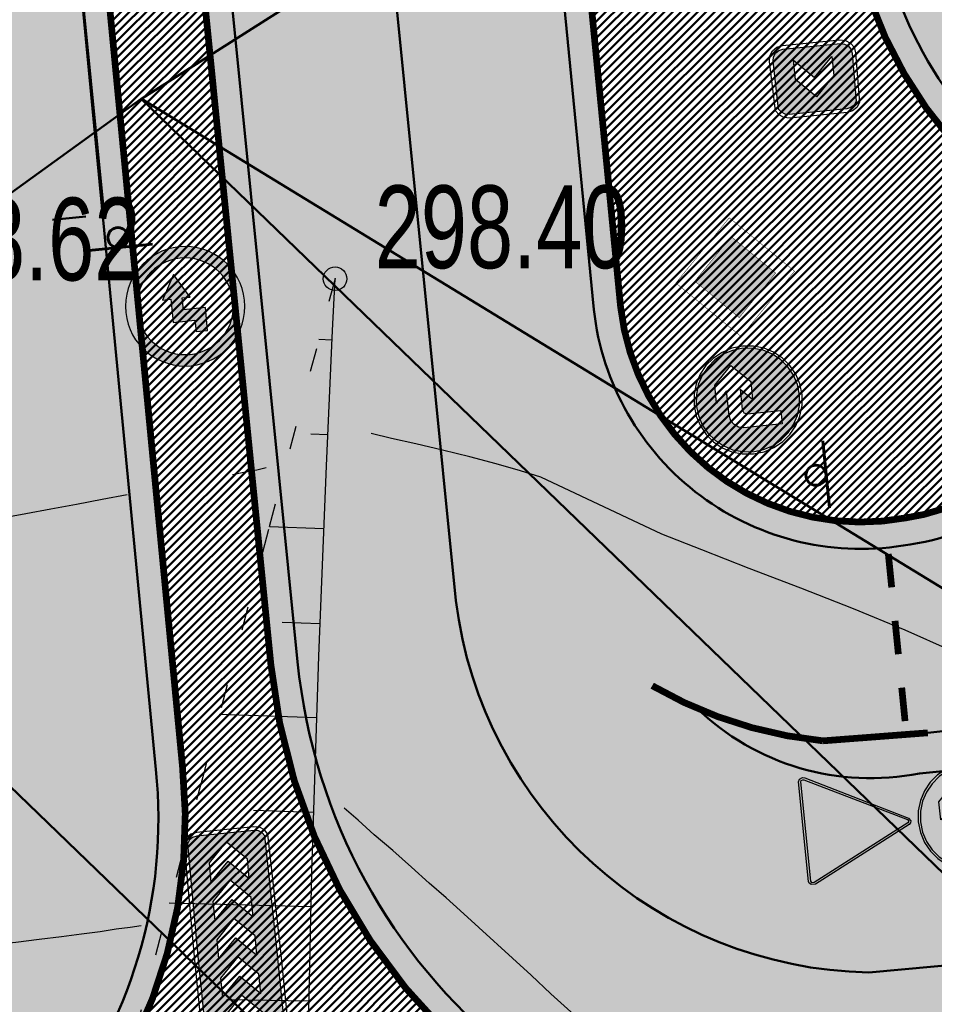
# Model space of a CAD drawing. Extents: x 2951 to 3752, y -2007 to -1435.
# Tile 10 of 28: x 3196 to 3216, y -1771 to -1751. Entities that reach past the tile are written whole.
import ezdxf

# ---------------------------------------------------------------- set-up
doc = ezdxf.new("R2010")
doc.units = 0
doc.header["$MEASUREMENT"] = 0
doc.linetypes.add('CONTI', pattern=[0])
doc.linetypes.add('STROT', pattern=[1.7, 0.5, -1.2])
doc.layers.add('.', color=7, linetype='Continuous', lineweight=15)
for name, color, linetype in [('GORIZDEFAULT', 32, 'CONTI'), ('OP-SENAL-AMARILLO', 50, 'Continuous'), ('OP-SENAL-NEGRO', 250, 'Continuous'), ('OP-SENAL-ROJO', 10, 'Continuous'), ('OTKOSDEFAULT', 32, 'CONTI'), ('PI_OTDEFAULT', 172, 'CONTI'), ('PI_TTDEFAULT', 5, 'CONTI'), ('V_Проект_RED-CNT-MIN', 7, 'Continuous')]:
    doc.layers.add(name, color=color, linetype=linetype)
doc.styles.add('SHRFT', font='TXT', dxfattribs={"width": 0.75})
pattern_1 = [(44.98643888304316, (0.3449073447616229, 0.7169426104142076), (-0.08836742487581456, 0.08840926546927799), [])]

# ---------------------------------------------------------------- blocks, each defined once
blk = doc.blocks.new('Б')
at = {"layer": '.', "transparency": 33554625}
h = blk.add_hatch(color=256, dxfattribs=at)
h.dxf.hatch_style = 1
h.set_gradient(color1=(0, 127, 255), color2=(0, 127, 255), tint=0.6399999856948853)
h.paths.add_polyline_path([(1382308.787029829, -88789.23725388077), (1382404.37230982, -88674.51341388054), (1382475.443029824, -88543.33901387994), (1382519.203669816, -88398.61709388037), (1382535.546709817, -88242.82061388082), (1382519.203669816, -88087.13165388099), (1382475.443029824, -87942.30221387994), (1382404.37230982, -87811.23533388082), (1382308.787029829, -87696.40397388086), (1382194.063189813, -87600.81869387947), (1382062.888789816, -87529.74797388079), (1381918.05934982, -87486.09485388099), (1381762.370389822, -87469.64429388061), (1381606.681429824, -87486.09485388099), (1381461.851989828, -87529.74797388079), (1381330.677589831, -87600.81869387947), (1381215.953749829, -87696.40397388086), (1381123.056469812, -87808.43981388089), (1381049.29774982, -87939.61421388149), (1381005.537109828, -88084.4436538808), (1380989.194069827, -88242.82061388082), (1381005.537109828, -88398.61709388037), (1381049.29774982, -88543.33901387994), (1381123.056469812, -88674.51341388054), (1381215.953749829, -88789.23725388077), (1381330.677589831, -88882.13453388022), (1381461.851989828, -88955.89325388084), (1381606.681429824, -88999.65389388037), (1381762.370389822, -89015.99693387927), (1381918.05934982, -88999.65389388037), (1382062.888789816, -88955.89325388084), (1382194.063189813, -88882.13453388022)])
h.paths.add_polyline_path([(1381762.370389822, -88311.20333388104), (1381931.714389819, -88141.75181388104), (1381628.507989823, -88141.75181388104), (1381579.371349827, -88160.89037387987), (1381560.232789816, -88210.0270138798), (1381560.232789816, -88712.79053387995), (1381357.987669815, -88712.79053387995), (1381357.987669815, -88141.75181388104), (1381374.438229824, -88062.50957388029), (1381418.091349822, -87999.71789387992), (1381480.990549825, -87955.95725388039), (1381560.232789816, -87939.61421388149), (1381931.714389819, -87939.61421388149), (1381762.370389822, -87772.95821387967), (1382030.09518982, -87772.95821387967), (1382300.615509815, -88040.68301388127), (1382030.09518982, -88311.20333388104)], flags=16)
at = {"color": 5}
blk.add_lwpolyline([(1382568.340309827, -88242.82061388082), (1382551.889749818, -88078.96013388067), (1382505.548629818, -87928.64717388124), (1382431.682389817, -87792.09677388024), (1382333.409109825, -87671.8894138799), (1382213.201749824, -87573.50861388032), (1382076.543829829, -87499.74989388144), (1381926.338389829, -87453.30125387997), (1381762.370389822, -87436.85069387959), (1381601.197909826, -87453.30125387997), (1381448.196949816, -87499.74989388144), (1381311.53902982, -87573.50861388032), (1381191.33166982, -87671.8894138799), (1381093.058389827, -87792.09677388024), (1381019.192149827, -87928.64717388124), (1380972.851029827, -88078.96013388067), (1380956.400469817, -88242.82061388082), (1380972.851029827, -88404.1006138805), (1381019.192149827, -88557.10157388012), (1381093.058389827, -88693.65197388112), (1381191.33166982, -88813.85933388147), (1381311.53902982, -88912.24013388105), (1381448.196949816, -88988.68685388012), (1381601.197909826, -89035.13549387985), (1381762.370389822, -89051.58605388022), (1381926.338389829, -89035.13549387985), (1382076.543829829, -88988.68685388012), (1382213.201749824, -88912.24013388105), (1382333.409109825, -88813.85933388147), (1382431.682389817, -88693.65197388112), (1382505.548629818, -88557.10157388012), (1382551.889749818, -88404.1006138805), (1382568.340309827, -88242.82061388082)], dxfattribs=at)
blk.add_lwpolyline([(1382535.546709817, -88242.82061388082), (1382519.203669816, -88087.13165388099), (1382475.443029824, -87942.30221387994), (1382404.37230982, -87811.23533388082), (1382308.787029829, -87696.40397388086), (1382194.063189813, -87600.81869387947), (1382062.888789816, -87529.74797388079), (1381918.05934982, -87486.09485388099), (1381762.370389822, -87469.64429388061), (1381606.681429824, -87486.09485388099), (1381461.851989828, -87529.74797388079), (1381330.677589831, -87600.81869387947), (1381215.953749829, -87696.40397388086), (1381123.056469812, -87808.43981388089), (1381049.29774982, -87939.61421388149), (1381005.537109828, -88084.4436538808), (1380989.194069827, -88242.82061388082), (1381005.537109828, -88398.61709388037), (1381049.29774982, -88543.33901387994), (1381123.056469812, -88674.51341388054), (1381215.953749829, -88789.23725388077), (1381330.677589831, -88882.13453388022), (1381461.851989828, -88955.89325388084), (1381606.681429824, -88999.65389388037), (1381762.370389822, -89015.99693387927), (1381918.05934982, -88999.65389388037), (1382062.888789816, -88955.89325388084), (1382194.063189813, -88882.13453388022), (1382308.787029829, -88789.23725388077), (1382404.37230982, -88674.51341388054), (1382475.443029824, -88543.33901387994), (1382519.203669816, -88398.61709388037), (1382535.546709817, -88242.82061388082)], close=True, dxfattribs=at)
at = {"color": 7}
blk.add_lwpolyline([(1381560.232789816, -88712.79053387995), (1381357.987669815, -88712.79053387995), (1381357.987669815, -88141.75181388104), (1381374.438229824, -88062.50957388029), (1381418.091349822, -87999.71789387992), (1381480.990549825, -87955.95725388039), (1381560.232789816, -87939.61421388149), (1381931.714389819, -87939.61421388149), (1381762.370389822, -87772.95821387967), (1382030.09518982, -87772.95821387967), (1382300.615509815, -88040.68301388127), (1382030.09518982, -88311.20333388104), (1381762.370389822, -88311.20333388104), (1381931.714389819, -88141.75181388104), (1381628.507989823, -88141.75181388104), (1381579.371349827, -88160.89037387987), (1381560.232789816, -88210.0270138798), (1381560.232789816, -88712.79053387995)], close=True, dxfattribs=at)
blk = doc.blocks.new('Я')
at = {"layer": 'OP-SENAL-NEGRO'}
blk.add_hatch(color=256, dxfattribs=at).paths.add_polyline_path([(1229577.08969471, -78144.83886185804), (1229577.089694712, -77980.9326129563), (1229406.463290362, -77980.9326129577), (1229406.463290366, -78067.3349189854), (1229490.687388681, -78067.33491898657), (1229490.687388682, -78231.24116788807), (1229664.582062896, -78231.24116788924), (1229664.582062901, -78292.33449074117), (1229844.450879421, -78191.7744734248), (1229665.976818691, -78085.42944028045), (1229665.976818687, -78144.83886185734)])
at = {"layer": 'OP-SENAL-ROJO', "linetype": 'Continuous'}
h = blk.add_hatch(color=256, dxfattribs=at)
h.paths.add_polyline_path([(1229157.368143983, -78129.86468609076, 1), (1230045.833498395, -78129.86468609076, 1)])
h.paths.add_polyline_path([(1229961.392728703, -78129.86468609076, -1), (1229241.808913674, -78129.86468609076, -1)], flags=16)
for points in [[(1229490.687388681, -78067.33491898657), (1229406.463290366, -78067.3349189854), (1229406.463290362, -77980.9326129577), (1229577.089694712, -77980.9326129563)], [(1229577.089694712, -77980.9326129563), (1229577.08969471, -78144.83886185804)], [(1229490.687388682, -78231.24116788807), (1229490.687388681, -78067.33491898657)], [(1229577.08969471, -78144.83886185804), (1229665.976818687, -78144.83886185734), (1229665.976818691, -78085.42944028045), (1229844.450879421, -78191.7744734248), (1229664.582062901, -78292.33449074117), (1229664.582062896, -78231.24116788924), (1229490.687388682, -78231.24116788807)]]:
    blk.add_lwpolyline(points)
blk.add_circle((1229601.600821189, -78129.86468609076), 444.2326772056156)
at = {"linetype": 'Continuous'}
blk.add_circle((1229601.600821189, -78129.86468609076), 359.7919075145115, dxfattribs=at)
blk = doc.blocks.new('РАПРА')
at = {"layer": '.', "transparency": 33554625}
h = blk.add_hatch(color=256, dxfattribs=at)
h.dxf.hatch_style = 1
h.set_gradient(color1=(255, 0, 0), color2=(255, 0, 0), tint=0.6399999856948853)
h.paths.add_polyline_path([(1395798.936627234, -87488.78285388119), (1395736.03742723, -87499.74989387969), (1395684.212787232, -87535.23149387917), (1395651.419187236, -87587.16365388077), (1395637.764147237, -87649.95533388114), (1395637.764147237, -88510.6529338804), (1395651.419187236, -88573.44461388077), (1395684.212787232, -88622.5812538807), (1395736.03742723, -88658.17037388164), (1395798.936627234, -88671.82541388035), (1396981.87166724, -88671.82541388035), (1398716.099574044, -88658.17037388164), (1398768.031734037, -88622.5812538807), (1398800.717814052, -88573.44461388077), (1398814.480374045, -88510.6529338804), (1398814.480374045, -87649.95533388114), (1398800.717814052, -87587.16365388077), (1398768.031734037, -87535.23149387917), (1398716.099574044, -87499.74989387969), (1396981.87166724, -87488.78285388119)])
h.paths.add_polyline_path([(1396390.132953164, -87792.09677388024), (1396676.996313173, -87792.09677388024), (1396963.859673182, -88078.96013388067), (1396676.996313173, -88365.8234938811), (1396390.132953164, -88365.8234938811), (1396676.996313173, -88078.96013388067)], flags=16)
h.paths.add_polyline_path([(1396390.132953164, -88078.96013388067), (1396103.269593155, -88365.8234938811), (1395816.406233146, -88365.8234938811), (1396103.269593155, -88078.96013388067), (1395816.406233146, -87792.09677388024), (1396103.269593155, -87792.09677388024)], flags=16)
h.paths.add_polyline_path([(1396963.859673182, -87792.09677388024), (1397250.723033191, -87792.09677388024), (1397537.586393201, -88078.96013388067), (1397250.723033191, -88365.8234938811), (1396963.859673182, -88365.8234938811), (1397250.723033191, -88078.96013388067)], flags=16)
h.paths.add_polyline_path([(1397537.586393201, -87792.09677388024), (1397824.44975321, -87792.09677388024), (1398111.313113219, -88078.96013388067), (1397824.44975321, -88365.8234938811), (1397537.586393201, -88365.8234938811), (1397824.44975321, -88078.96013388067)], flags=16)
h.paths.add_polyline_path([(1398111.313113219, -87792.09677388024), (1398398.176473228, -87792.09677388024), (1398685.039833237, -88078.96013388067), (1398398.176473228, -88365.8234938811), (1398111.313113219, -88365.8234938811), (1398398.176473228, -88078.96013388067)], flags=16)
at = {"color": 1}
blk.add_lwpolyline([(1398866.305014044, -87649.95533388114), (1398849.961974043, -87565.33709387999), (1398803.513334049, -87496.95437387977), (1398737.926134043, -87450.50573388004), (1396981.87166724, -87434.16269388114), (1395798.936627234, -87434.16269388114), (1395714.210867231, -87450.50573388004), (1395645.935667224, -87496.95437387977), (1395599.487027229, -87565.33709387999), (1395583.036467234, -87649.95533388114), (1395583.036467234, -88510.6529338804), (1395599.487027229, -88592.58317388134), (1395645.935667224, -88660.8583738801), (1395714.210867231, -88707.30701387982), (1395798.936627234, -88723.7575738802), (1396981.87166724, -88723.7575738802), (1398737.926134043, -88707.30701387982), (1398806.201334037, -88660.8583738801), (1398852.649974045, -88592.58317388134), (1398869.100534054, -88510.6529338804), (1398866.305014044, -87649.95533388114)], dxfattribs=at)
blk.add_lwpolyline([(1398814.480374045, -87649.95533388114), (1398800.717814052, -87587.16365388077), (1398768.031734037, -87535.23149387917), (1398716.099574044, -87499.74989387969), (1396981.87166724, -87488.78285388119), (1395798.936627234, -87488.78285388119), (1395736.03742723, -87499.74989387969), (1395684.212787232, -87535.23149387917), (1395651.419187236, -87587.16365388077), (1395637.764147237, -87649.95533388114), (1395637.764147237, -88510.6529338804), (1395651.419187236, -88573.44461388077), (1395684.212787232, -88622.5812538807), (1395736.03742723, -88658.17037388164), (1395798.936627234, -88671.82541388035), (1396981.87166724, -88671.82541388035), (1398716.099574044, -88658.17037388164), (1398768.031734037, -88622.5812538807), (1398800.717814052, -88573.44461388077), (1398814.480374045, -88510.6529338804), (1398814.480374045, -87649.95533388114)], close=True, dxfattribs=at)
at = {"color": 7}
for points in [[(1395816.406233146, -87792.09677388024), (1396103.269593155, -88078.96013388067), (1395816.406233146, -88365.8234938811), (1396103.269593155, -88365.8234938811), (1396390.132953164, -88078.96013388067), (1396103.269593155, -87792.09677388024), (1396103.269593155, -87792.09677388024)], [(1396390.132953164, -87792.09677388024), (1396676.996313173, -88078.96013388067), (1396390.132953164, -88365.8234938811), (1396676.996313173, -88365.8234938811), (1396963.859673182, -88078.96013388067), (1396676.996313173, -87792.09677388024), (1396676.996313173, -87792.09677388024)], [(1396963.859673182, -87792.09677388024), (1397250.723033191, -88078.96013388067), (1396963.859673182, -88365.8234938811), (1397250.723033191, -88365.8234938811), (1397537.586393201, -88078.96013388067), (1397250.723033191, -87792.09677388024), (1397250.723033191, -87792.09677388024)], [(1397537.586393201, -87792.09677388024), (1397824.44975321, -88078.96013388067), (1397537.586393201, -88365.8234938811), (1397824.44975321, -88365.8234938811), (1398111.313113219, -88078.96013388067), (1397824.44975321, -87792.09677388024), (1397824.44975321, -87792.09677388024)], [(1398111.313113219, -87792.09677388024), (1398398.176473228, -88078.96013388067), (1398111.313113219, -88365.8234938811), (1398398.176473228, -88365.8234938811), (1398685.039833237, -88078.96013388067), (1398398.176473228, -87792.09677388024), (1398398.176473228, -87792.09677388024)]]:
    blk.add_lwpolyline(points, close=True, dxfattribs=at)
blk = doc.blocks.new('ПВПВПАВ')
at = {"layer": '.', "transparency": 33554625}
h = blk.add_hatch(color=256, dxfattribs=at)
h.dxf.hatch_style = 1
h.set_gradient(color1=(255, 0, 0), color2=(255, 0, 0), tint=0.6399999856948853)
h.paths.add_polyline_path([(1396674.333624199, -92008.221899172), (1396726.265784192, -91972.63277917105), (1396758.951864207, -91923.49613917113), (1396772.714424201, -91860.70445917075), (1396772.714424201, -91000.0068591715), (1396758.951864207, -90937.21517917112), (1396726.265784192, -90885.28301916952), (1396674.333624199, -90849.80141917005), (1395955.560168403, -90838.83437917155), (1395892.660968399, -90849.80141917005), (1395840.836328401, -90885.28301916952), (1395808.042728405, -90937.21517917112), (1395794.387688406, -91000.0068591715), (1395794.387688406, -91860.70445917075), (1395808.042728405, -91923.49613917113), (1395840.836328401, -91972.63277917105), (1395892.660968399, -92008.221899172), (1395955.560168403, -92021.8769391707)])
h.paths.add_polyline_path([(1396259.893134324, -91715.87501917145), (1395973.029774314, -91715.87501917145), (1396259.893134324, -91429.01165917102), (1395973.029774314, -91142.1482991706), (1396259.893134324, -91142.1482991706), (1396546.756494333, -91429.01165917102)], flags=16)
at = {"color": 1}
blk.add_lwpolyline([(1396824.539064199, -91000.0068591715), (1396808.196024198, -90915.38861917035), (1396761.747384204, -90847.00589917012), (1396696.160184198, -90800.5572591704), (1395955.560168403, -90784.2142191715), (1395870.8344084, -90800.5572591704), (1395802.559208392, -90847.00589917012), (1395756.110568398, -90915.38861917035), (1395739.660008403, -91000.0068591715), (1395739.660008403, -91860.70445917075), (1395756.110568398, -91942.6346991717), (1395802.559208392, -92010.90989917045), (1395870.8344084, -92057.35853917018), (1395955.560168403, -92073.80909917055), (1396696.160184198, -92057.35853917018), (1396764.435384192, -92010.90989917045), (1396810.8840242, -91942.6346991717), (1396827.334584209, -91860.70445917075), (1396824.539064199, -91000.0068591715)], dxfattribs=at)
blk.add_lwpolyline([(1396772.714424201, -91000.0068591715), (1396758.951864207, -90937.21517917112), (1396726.265784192, -90885.28301916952), (1396674.333624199, -90849.80141917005), (1395955.560168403, -90838.83437917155), (1395892.660968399, -90849.80141917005), (1395840.836328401, -90885.28301916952), (1395808.042728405, -90937.21517917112), (1395794.387688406, -91000.0068591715), (1395794.387688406, -91860.70445917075), (1395808.042728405, -91923.49613917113), (1395840.836328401, -91972.63277917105), (1395892.660968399, -92008.221899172), (1395955.560168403, -92021.8769391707), (1396674.333624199, -92008.221899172), (1396726.265784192, -91972.63277917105), (1396758.951864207, -91923.49613917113), (1396772.714424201, -91860.70445917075), (1396772.714424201, -91000.0068591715)], close=True, dxfattribs=at)
at = {"color": 7}
blk.add_lwpolyline([(1395973.029774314, -91142.1482991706), (1396259.893134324, -91429.01165917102), (1395973.029774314, -91715.87501917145), (1396259.893134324, -91715.87501917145), (1396546.756494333, -91429.01165917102), (1396259.893134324, -91142.1482991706), (1396259.893134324, -91142.1482991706)], close=True, dxfattribs=at)
blk = doc.blocks.new('bstrtthtytt434')
at = {"layer": 'GORIZDEFAULT', "color": 32}
for points in [[(3216.057815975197, 499.154978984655), (3215.079035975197, 499.5941699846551), (3213.984085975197, 500.043597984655), (3212.869290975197, 500.482723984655), (3211.772887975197, 500.896125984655), (3210.772808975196, 501.288987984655), (3209.925682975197, 501.620164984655), (3207.365089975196, 502.825428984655), (3206.934921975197, 502.9649139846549), (3206.424612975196, 503.1131839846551), (3205.864307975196, 503.2606939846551), (3205.284157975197, 503.3979019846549), (3204.726066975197, 503.5314449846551), (3204.206213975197, 503.6495659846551), (3203.774592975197, 503.753024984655)], [(3200.841502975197, 502.880393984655), (3201.118650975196, 502.938608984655), (3201.361985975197, 502.9843079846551), (3201.555325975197, 503.0292489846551)], [(3192.613708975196, 501.3553039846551), (3193.367981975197, 501.474768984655), (3193.563533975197, 501.5057419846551), (3193.792900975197, 501.549228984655), (3194.056080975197, 501.605230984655), (3194.355286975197, 501.659779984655), (3194.688306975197, 501.726843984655), (3195.077199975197, 501.802756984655), (3195.502117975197, 501.8772159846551), (3195.974818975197, 501.9664029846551), (3196.475454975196, 502.060014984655), (3197.004027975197, 502.158050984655), (3197.546567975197, 502.2582989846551), (3198.089108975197, 502.358546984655), (3198.617680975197, 502.456583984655)], [(3208.077797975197, 491.454938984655), (3207.584991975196, 491.899507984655), (3207.164997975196, 492.2911769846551), (3205.665973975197, 493.664576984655), (3205.365877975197, 493.932051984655), (3205.009151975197, 494.240671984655), (3204.634032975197, 494.5750149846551), (3204.234642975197, 494.926991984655), (3203.845555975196, 495.259123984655), (3203.502796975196, 495.5699559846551), (3203.204913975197, 495.8234619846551)], [(3192.941344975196, 492.687278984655), (3193.281001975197, 492.7124389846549), (3193.704466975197, 492.750872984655), (3194.169835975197, 492.795942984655), (3194.679321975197, 492.8336819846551), (3195.200563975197, 492.887601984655), (3195.743862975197, 492.937855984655), (3196.265104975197, 492.9917759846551), (3196.756197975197, 493.055238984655), (3197.227444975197, 493.1083999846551), (3197.654575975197, 493.168890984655), (3198.047892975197, 493.216867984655), (3198.383124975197, 493.2699639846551), (3198.684543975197, 493.3105449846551), (3198.916122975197, 493.340063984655)]]:
    blk.add_lwpolyline(points, dxfattribs=at)
at = {"layer": 'OTKOSDEFAULT', "color": 32, "linetype": 'STROT'}
for p, q in [((3203.012816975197, 507.025836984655), (3202.617243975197, 505.5456609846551)), ((3202.617243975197, 505.5456609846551), (3201.605210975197, 501.7198549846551)), ((3201.605210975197, 501.7198549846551), (3200.214477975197, 496.4881379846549)), ((3200.214477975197, 496.4881379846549), (3198.710742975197, 490.794651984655))]:
    blk.add_line(p, q, dxfattribs=at)
at = {"layer": 'OTKOSDEFAULT', "color": 32}
for p, q in [((3202.957464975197, 505.928869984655), (3203.012816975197, 507.025836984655)), ((3202.946533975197, 505.726680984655), (3202.672291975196, 505.7405189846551)), ((3202.830904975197, 503.0666189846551), (3202.957464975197, 505.928869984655)), ((3202.862940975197, 503.723180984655), (3202.502678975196, 503.737712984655)), ((3202.674022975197, 499.039772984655), (3202.830904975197, 503.0666189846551)), ((3202.777135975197, 501.733648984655), (3201.624296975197, 501.780151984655)), ((3202.701633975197, 499.724270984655), (3201.895088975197, 499.7540299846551)), ((3202.523277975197, 494.4769589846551), (3202.674022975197, 499.039772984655)), ((3202.629796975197, 497.736950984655), (3200.564546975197, 497.8036049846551)), ((3202.560172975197, 495.735663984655), (3201.293376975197, 495.7784359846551)), ((3202.429098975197, 490.009013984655), (3202.523277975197, 494.4769589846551)), ((3202.504515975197, 493.736587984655), (3199.507008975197, 493.813088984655)), ((3202.462827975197, 491.739724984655), (3200.718147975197, 491.771240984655))]:
    blk.add_line(p, q, dxfattribs=at)
at = {"layer": 'PI_TTDEFAULT', "color": 0}
blk.add_circle((3203.012816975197, 507.025836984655), 0.25, dxfattribs=at)
blk.add_point((3203.012816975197, 507.025836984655), dxfattribs=at)
at = {"layer": 'PI_OTDEFAULT', "color": 0, "style": 'SHRFT', "width": 0.75}
for s, p in [('298.40', (3203.851885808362, 507.2491936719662)), ('298.62', (3193.526655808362, 506.9884056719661))]:
    blk.add_text(s, height=1.75, dxfattribs=at).set_placement(p)
blk = doc.blocks.new('укеуе')
at = {"linetype": 'ByBlock'}
blk.add_blockref('bstrtthtytt434', (-4237.411699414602, -469.4130367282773), dxfattribs=at)

msp = doc.modelspace()

# ---------------------------------------------------------------- hatches: boundary and pattern name
at = {"layer": '.', "linetype": 'ByBlock', "lineweight": 50}
h = msp.add_hatch(dxfattribs=at)
h.set_pattern_fill('ANSI31', color=252, scale=0.9999999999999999, angle=-0.01356111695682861)
h.set_pattern_definition(pattern_1)
edge = h.paths.add_edge_path()
edge.add_line((3056.556857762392, -1552.578206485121), (3060.443743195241, -1561.79189855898))
edge.add_line((3060.443743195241, -1561.79189855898), (3091.40636098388, -1548.730017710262))
edge.add_arc((3092.572426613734, -1551.494125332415), 2.999999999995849, 59.07527181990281, 112.8729213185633, ccw=False)
edge.add_line((3094.114161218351, -1548.920595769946), (3125.395206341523, -1567.660256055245))
edge.add_arc((3123.853471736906, -1570.23378561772), 3.000000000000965, 6.8333441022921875, 59.07527181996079, ccw=False)
edge.add_line((3126.832161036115, -1569.876840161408), (3145.859405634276, -1728.658101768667))
edge.add_line((3145.859405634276, -1728.658101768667), (3153.550163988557, -1792.837037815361))
edge.add_line((3153.550163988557, -1792.837037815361), (3155.53944822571, -1829.916691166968))
edge.add_line((3155.53944822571, -1829.916691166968), (3160.69807830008, -1929.708373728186))
edge.add_arc((3157.702078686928, -1929.863248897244), 2.99999999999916, -86.7607865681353, 2.9592132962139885, ccw=False)
edge.add_line((3157.871593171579, -1932.858455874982), (3050.261606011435, -1938.948669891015))
edge.add_line((3050.261606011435, -1938.948669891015), (3050.826654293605, -1948.932693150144))
edge.add_line((3050.826654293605, -1948.932693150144), (3313.078914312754, -1934.153144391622))
edge.add_line((3313.078914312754, -1934.153144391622), (3312.513866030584, -1924.169121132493))
edge.add_line((3312.513866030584, -1924.169121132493), (3173.846221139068, -1931.9543678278))
edge.add_arc((3173.676706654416, -1928.959160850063), 2.999999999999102, 182.9592132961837, 273.23921343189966, ccw=False)
edge.add_line((3170.680707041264, -1929.114036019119), (3164.413609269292, -1808.433510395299))
edge.add_line((3164.413609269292, -1808.433510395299), (3163.40510367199, -1789.77854950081))
edge.add_line((3163.40510367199, -1789.77854950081), (3160.74491741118, -1767.88193778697))
edge.add_arc((3164.406584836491, -1768.21566593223), 3.676844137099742, 91.75585634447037, 174.7923910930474, ccw=False)
edge.add_line((3164.293923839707, -1764.540548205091), (3165.25541002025, -1764.448005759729))
edge.add_line((3165.25541002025, -1764.448005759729), (3157.249568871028, -1682.637866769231))
edge.add_arc((3156.247352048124, -1676.124571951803), 6.589950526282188, 187.8753958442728, 278.7476357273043, ccw=False)
edge.add_line((3149.719555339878, -1677.027521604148), (3140.900351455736, -1603.193343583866))
edge.add_line((3140.900351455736, -1603.193343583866), (3139.472777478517, -1590.531231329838))
edge.add_line((3139.472777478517, -1590.531231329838), (3136.17769953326, -1563.81836695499))
edge.add_arc((3133.199010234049, -1564.175312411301), 3.000000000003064, 6.833344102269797, 59.07527181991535)
edge.add_line((3134.740744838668, -1561.601782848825), (3099.85054186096, -1540.699969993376))
edge.add_arc((3101.674502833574, -1538.04163448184), 3.223907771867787, 157.9050476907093, 235.54485352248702, ccw=False)
edge.add_line((3098.687353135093, -1536.828985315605), (3108.685333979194, -1520.345022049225))
edge.add_arc((3111.249216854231, -1521.90274622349), 2.999999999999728, 58.71862071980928, 148.7186207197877, ccw=False)
edge.add_line((3112.806941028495, -1519.338863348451), (3205.59037006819, -1575.710779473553))
edge.add_line((3205.59037006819, -1575.710779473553), (3207.263714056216, -1576.621283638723))
edge.add_line((3207.263714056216, -1576.621283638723), (3242.982978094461, -1589.97518185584))
edge.add_line((3242.982978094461, -1589.97518185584), (3266.909131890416, -1598.85531929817))
edge.add_line((3266.909131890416, -1598.85531929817), (3413.186675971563, -1686.949342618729))
edge.add_line((3413.186675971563, -1686.949342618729), (3418.345728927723, -1678.382886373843))
edge.add_line((3418.345728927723, -1678.382886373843), (3272.068184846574, -1590.288863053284))
edge.add_line((3272.068184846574, -1590.288863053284), (3270.388683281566, -1589.480207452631))
edge.add_line((3270.388683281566, -1589.480207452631), (3212.903460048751, -1568.144697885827))
edge.add_line((3212.903460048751, -1568.144697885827), (3210.782783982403, -1567.164503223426))
edge.add_line((3210.782783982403, -1567.164503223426), (3103.491739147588, -1501.978275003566))
edge.add_arc((3105.049463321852, -1499.414392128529), 2.999999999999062, 149.0585377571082, 238.7186207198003, ccw=False)
edge.add_line((3102.476384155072, -1497.871905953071), (3107.435857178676, -1489.598822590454))
edge.add_line((3107.435857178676, -1489.598822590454), (3098.85892662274, -1484.457202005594))
edge.add_line((3098.85892662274, -1484.457202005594), (3093.948259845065, -1492.648869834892))
edge.add_arc((3091.375180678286, -1491.106383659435), 2.999999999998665, 238.7186207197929, 329.0585377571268, ccw=False)
edge.add_line((3089.817456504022, -1493.670266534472), (3029.258160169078, -1456.876588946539))
edge.add_line((3029.258160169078, -1456.876588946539), (3024.065746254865, -1465.422865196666))
edge.add_line((3024.065746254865, -1465.422865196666), (3099.132899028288, -1511.031001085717))
edge.add_arc((3097.575174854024, -1513.594883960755), 3.000000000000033, -31.281377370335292, 58.71862071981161, ccw=False)
edge.add_line((3100.139057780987, -1515.152608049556), (3084.584195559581, -1540.754601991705))
edge.add_line((3084.584195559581, -1540.754601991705), (3056.556857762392, -1552.578206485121))
h = msp.add_hatch(dxfattribs=at)
h.set_pattern_fill('ANSI31', color=72, scale=0.9999999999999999, angle=-0.01356111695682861)
h.set_pattern_definition(pattern_1)
edge = h.paths.add_edge_path()
edge.add_line((3198.573757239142, -1772.881945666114), (3204.1539861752, -1772.25294596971))
edge.add_line((3204.1539861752, -1772.252945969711), (3205.719233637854, -1786.1626549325))
edge.add_line((3205.719233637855, -1786.1626549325), (3240.349553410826, -1782.265108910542))
edge.add_line((3240.349553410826, -1782.265108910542), (3240.371562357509, -1782.460661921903))
edge.add_line((3240.371562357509, -1782.460661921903), (3239.972223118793, -1782.506703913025))
edge.add_line((3239.972223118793, -1782.506703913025), (3241.517635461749, -1796.226449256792))
edge.add_line((3241.517635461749, -1796.226449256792), (3241.915859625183, -1796.181529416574))
edge.add_line((3241.915859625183, -1796.181529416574), (3241.938433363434, -1796.381650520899))
edge.add_line((3241.938433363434, -1796.381650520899), (3164.23485453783, -1805.126971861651))
edge.add_line((3164.23485453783, -1805.126971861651), (3165.414347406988, -1827.703930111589))
edge.add_line((3165.414347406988, -1827.703930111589), (3169.322314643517, -1827.494271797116))
edge.add_line((3169.322314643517, -1827.494271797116), (3168.286773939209, -1809.026045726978))
edge.add_line((3168.28677393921, -1809.026045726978), (3257.886695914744, -1804.410520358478))
edge.add_line((3257.886695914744, -1804.410520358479), (3268.62275859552, -1803.263938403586))
edge.add_line((3268.622758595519, -1803.263938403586), (3270.632152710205, -1802.99846338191))
edge.add_line((3270.632152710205, -1802.99846338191), (3269.455617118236, -1793.487042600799))
edge.add_line((3269.455617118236, -1793.487042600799), (3268.186712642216, -1789.424471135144))
edge.add_line((3268.186712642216, -1789.424471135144), (3268.061977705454, -1776.787120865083))
edge.add_line((3268.061977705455, -1776.787120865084), (3268.515639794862, -1776.796017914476))
edge.add_line((3268.515639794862, -1776.796017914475), (3271.080300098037, -1756.708748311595))
edge.add_line((3271.080300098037, -1756.708748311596), (3253.411906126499, -1678.628279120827))
edge.add_line((3253.411906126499, -1678.628279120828), (3246.12215751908, -1642.995051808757))
edge.add_line((3246.12215751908, -1642.995051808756), (3240.170968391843, -1606.034847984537))
edge.add_line((3240.170968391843, -1606.034847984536), (3243.332703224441, -1590.579335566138))
edge.add_line((3243.332703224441, -1590.579335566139), (3206.427042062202, -1576.166031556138))
edge.add_line((3206.427042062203, -1576.166031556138), (3113.030673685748, -1522.828275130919))
edge.add_line((3113.030673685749, -1522.828275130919), (3101.125177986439, -1541.449819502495))
edge.add_line((3101.125177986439, -1541.449819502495), (3134.740744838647, -1561.601782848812))
edge.add_arc((3133.199010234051, -1564.1753124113), 3.000000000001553, 6.835900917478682, 59.07527182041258, ccw=False)
edge.add_line((3136.177683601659, -1563.8182340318), (3146.896659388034, -1653.250579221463))
edge.add_line((3146.896659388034, -1653.250579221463), (3222.68306141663, -1644.109026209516))
edge.add_arc((3222.995425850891, -1647.995771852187), 3.899277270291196, 6.909326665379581, 94.59479027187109, ccw=False)
edge.add_arc((3222.995511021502, -1647.995801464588), 3.899196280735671, -81.48437706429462, 6.9099091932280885, ccw=False)
edge.add_line((3223.57290042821, -1651.852011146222), (3196.143077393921, -1655.160681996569))
edge.add_arc((3198.422059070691, -1672.722835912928), 17.70940449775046, 97.39376331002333, 105.1890996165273)
edge.add_arc((3203.243549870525, -1690.471296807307), 36.10110462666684, 105.1936430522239, 108.1514278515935)
edge.add_arc((3187.982563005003, -1642.765524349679), 13.9895464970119, 277.1760897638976, 286.6759936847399, ccw=False)
edge.add_line((3189.730125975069, -1656.645489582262), (3187.795154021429, -1656.87891079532))
edge.add_arc((3184.946665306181, -1658.733218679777), 3.398874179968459, 6.907187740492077, 33.06330418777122, ccw=False)
edge.add_arc((3184.945751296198, -1658.733630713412), 3.39983112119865, -83.09346079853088, 6.912228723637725, ccw=False)
edge.add_arc((3184.945695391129, -1658.733315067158), 3.400151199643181, 163.4876059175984, 276.90683481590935, ccw=False)
edge.add_line((3181.685772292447, -1657.766914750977), (3147.924472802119, -1661.833382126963))
edge.add_line((3147.924472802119, -1661.833382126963), (3149.719555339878, -1677.027521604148))
edge.add_arc((3156.247352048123, -1676.124571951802), 6.589950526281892, 187.8753958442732, 278.7476357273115)
edge.add_line((3157.249568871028, -1682.637866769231), (3156.236964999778, -1672.290264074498))
edge.add_arc((3165.50863929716, -1672.734666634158), 9.282318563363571, 100.0591449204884, 177.2558441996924, ccw=False)
edge.add_line((3163.887346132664, -1663.595036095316), (3168.581898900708, -1663.126575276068))
edge.add_arc((3168.986473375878, -1672.330300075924), 9.212612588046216, 9.781259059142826, 92.51696974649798, ccw=False)
edge.add_line((3178.065167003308, -1670.765195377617), (3178.258986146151, -1672.707501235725))
edge.add_line((3178.258986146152, -1672.707501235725), (3182.48709661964, -1679.480176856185))
edge.add_line((3182.48709661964, -1679.480176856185), (3183.743999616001, -1692.322857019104))
edge.add_line((3183.743999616, -1692.322857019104), (3186.946696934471, -1692.00326572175))
edge.add_line((3186.946696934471, -1692.00326572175), (3189.149878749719, -1714.924090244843))
edge.add_line((3189.14987874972, -1714.924090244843), (3185.999451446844, -1715.238465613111))
edge.add_line((3185.999451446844, -1715.238465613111), (3186.193089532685, -1717.178957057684))
edge.add_line((3186.193089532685, -1717.178957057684), (3183.170888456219, -1722.341115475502))
edge.add_arc((3187.669483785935, -1721.894634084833), 4.520697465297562, 185.6679906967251, 272.263457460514)
edge.add_line((3187.84802651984, -1726.411804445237), (3193.80665482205, -1725.817203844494))
edge.add_arc((3192.672193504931, -1721.252077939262), 4.703974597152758, 283.9556522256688, 366.9299200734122)
edge.add_line((3197.341803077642, -1720.684518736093), (3197.200243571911, -1719.405205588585))
edge.add_line((3197.200243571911, -1719.405205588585), (3193.599301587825, -1717.91798322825))
edge.add_line((3193.599301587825, -1717.91798322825), (3192.839872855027, -1710.531833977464))
edge.add_line((3192.839872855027, -1710.531833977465), (3189.622023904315, -1710.852937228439))
edge.add_line((3189.622023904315, -1710.852937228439), (3185.684337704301, -1671.392485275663))
edge.add_line((3185.684337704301, -1671.392485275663), (3188.794288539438, -1671.082148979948))
edge.add_line((3188.794288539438, -1671.082148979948), (3188.739132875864, -1670.474662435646))
edge.add_arc((3202.538382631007, -1673.973312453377), 14.23586477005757, 99.40256303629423, 165.773065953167, ccw=False)
edge.add_line((3200.212668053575, -1659.928708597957), (3222.876385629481, -1657.667137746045))
edge.add_arc((3223.410208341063, -1670.64168169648), 12.98552106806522, 5.698575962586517, 92.35604020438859, ccw=False)
edge.add_line((3236.331555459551, -1669.352284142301), (3237.414649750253, -1680.224616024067))
edge.add_line((3237.414649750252, -1680.224616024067), (3245.417263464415, -1760.420634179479))
edge.add_arc((3232.564925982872, -1761.039021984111), 12.86720568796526, -83.66087614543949, 2.754651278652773, ccw=False)
edge.add_line((3233.985632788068, -1773.827554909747), (3215.607806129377, -1775.661444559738))
edge.add_arc((3214.30625094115, -1762.940897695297), 12.78696048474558, 185.7820446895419, 275.84212301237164, ccw=False)
edge.add_line((3201.584346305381, -1764.229113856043), (3198.991536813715, -1738.153942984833))
edge.add_arc((3194.365640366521, -1738.615552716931), 4.648870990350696, 5.69857597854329, 93.37596712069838)
edge.add_line((3194.091879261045, -1733.974749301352), (3187.281545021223, -1734.664776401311))
edge.add_arc((3187.890731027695, -1739.021882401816), 4.39948636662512, 97.95917845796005, 185.699835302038)
edge.add_line((3183.512996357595, -1739.458825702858), (3184.204470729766, -1746.387477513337))
edge.add_line((3184.204470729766, -1746.387477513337), (3184.823966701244, -1746.878771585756))
edge.add_line((3184.823966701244, -1746.878771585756), (3197.726523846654, -1745.654859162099))
edge.add_line((3197.726523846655, -1745.654859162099), (3199.714214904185, -1766.386189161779))
edge.add_arc((3189.111541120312, -1767.509467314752), 10.66200943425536, -84.23505758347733, 6.047523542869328, ccw=False)
edge.add_line((3190.182513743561, -1778.117552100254), (3179.81717653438, -1779.164017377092))
edge.add_arc((3178.494338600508, -1766.21132412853), 13.02006768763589, 184.5674269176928, 275.83130887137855, ccw=False)
edge.add_line((3165.51561859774, -1767.248141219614), (3165.255410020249, -1764.448005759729))
edge.add_line((3165.25541002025, -1764.448005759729), (3164.773407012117, -1764.494398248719))
edge.add_line((3164.773407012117, -1764.494398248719), (3167.694303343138, -1790.442299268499))
edge.add_line((3167.694303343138, -1790.442299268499), (3200.153570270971, -1786.788954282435))
edge.add_line((3200.15357027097, -1786.788954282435), (3198.573757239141, -1772.881945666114))
h = msp.add_hatch(dxfattribs=at)
h.set_pattern_fill('ANSI31', color=72, scale=0.9999999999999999, angle=-0.01356111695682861)
h.set_pattern_definition(pattern_1)
h.paths.add_polyline_path([(3220.245594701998, -1749.955741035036, -0.4206425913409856), (3221.554404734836, -1763.071625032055, -0.1841086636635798), (3216.452137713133, -1765.94742443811), (3225.200510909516, -1765.012149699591, 0.7056150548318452), (3226.798423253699, -1757.869244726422, -0.3845645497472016), (3225.598679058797, -1745.846334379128, -0.2039938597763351), (3231.563647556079, -1742.276573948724), (3222.178081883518, -1743.279515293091, 0.6092905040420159)])
h.paths.add_polyline_path([(3211.025066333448, -1732.336498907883, 0.408094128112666), (3207.122337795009, -1737.50829710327), (3208.982563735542, -1756.657293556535, 0.4364639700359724), (3215.015372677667, -1761.124121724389, 0.6245440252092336), (3217.238830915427, -1754.32844891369, -0.4257554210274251), (3215.936044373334, -1741.184472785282, -0.2275587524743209), (3221.987692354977, -1738.07114307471), (3229.36640046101, -1737.23511632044, 0.9142662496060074), (3228.713883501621, -1730.675431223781)])
at = {"lineweight": 40, "true_color": 0xcfcfcf}
h = msp.add_hatch(color=254, dxfattribs=at)
h.dxf.hatch_style = 1
h.paths.add_polyline_path([(3236.351364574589, -1669.56919265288, 0.4020912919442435), (3222.876385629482, -1657.667137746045), (3200.212668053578, -1659.928708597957, 0.2979728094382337), (3188.739132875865, -1670.474662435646), (3188.794515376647, -1671.082126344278), (3185.684337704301, -1671.392485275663), (3187.06746762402, -1685.253145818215), (3188.450597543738, -1699.113806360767), (3189.622023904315, -1710.852937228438), (3192.839872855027, -1710.531833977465), (3193.599301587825, -1717.91798322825), (3197.200243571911, -1719.405205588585), (3197.300910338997, -1720.414010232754, -0.3954589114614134), (3193.806654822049, -1725.817203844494), (3187.84802651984, -1726.411804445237, -0.3717798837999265), (3183.206138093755, -1722.694360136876), (3183.170888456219, -1722.341115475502), (3186.193089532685, -1717.178957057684), (3185.999451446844, -1715.238465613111), (3189.14987874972, -1714.924090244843), (3188.154083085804, -1704.944994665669), (3186.946696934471, -1692.00326572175), (3183.743999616, -1692.322857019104), (3182.48709661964, -1679.480176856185), (3178.258986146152, -1672.707501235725), (3178.065167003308, -1670.765195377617, 0.3775479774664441), (3168.581898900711, -1663.126575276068), (3163.887346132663, -1663.595036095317, 0.3501788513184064), (3156.236964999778, -1672.290264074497), (3163.194590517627, -1743.388890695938), (3165.493879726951, -1766.925629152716, 0.4407652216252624), (3180.371572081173, -1779.095351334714), (3185.920575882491, -1778.541626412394), (3190.009758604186, -1778.13357436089, 0.4204379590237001), (3199.714214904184, -1766.38618916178), (3197.726523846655, -1745.654859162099), (3185.002942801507, -1746.861794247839, -0.4023531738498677), (3184.204470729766, -1746.38747751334), (3183.515639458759, -1739.484542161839, -0.4044187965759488), (3187.281545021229, -1734.66477640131), (3190.376382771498, -1734.355948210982), (3193.547183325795, -1734.039295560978, -0.4559087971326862), (3199.011373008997, -1738.444761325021), (3201.584346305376, -1764.229113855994, 0.41452071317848), (3215.607806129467, -1775.661444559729), (3233.985632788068, -1773.827554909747, 0.3960063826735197), (3245.417263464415, -1760.420634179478)])
h.paths.add_polyline_path([(3206.982207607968, -1691.704557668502), (3216.28938391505, -1690.701185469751, -0.460910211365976), (3217.15053325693, -1691.299030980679), (3217.657196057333, -1696.376415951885), (3223.049002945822, -1695.838377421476), (3222.54154559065, -1690.753031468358, -0.5043845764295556), (3223.045920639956, -1690.175194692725), (3228.095617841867, -1689.671294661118), (3227.555571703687, -1684.25936907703), (3206.690702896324, -1686.341436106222, -0.4135501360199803), (3201.82977239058, -1682.701497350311), (3200.814259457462, -1672.524810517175, -0.4125955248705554), (3204.847426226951, -1667.803506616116), (3223.664095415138, -1665.925825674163, -0.3863695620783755), (3228.143646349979, -1669.764485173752, -0.3919432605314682), (3224.40729960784, -1674.894226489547), (3214.812893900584, -1675.851634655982, -0.4215503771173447), (3214.183980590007, -1675.35820111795), (3213.673272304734, -1670.240276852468), (3208.337705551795, -1670.772703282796), (3208.8189790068, -1675.595654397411, -0.3166142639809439), (3208.433435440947, -1676.492475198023), (3203.280567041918, -1677.006670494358), (3203.808726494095, -1682.299476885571), (3223.926859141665, -1680.291925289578, -0.3921261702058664), (3229.495523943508, -1683.698576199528), (3230.480644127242, -1693.570690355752, -0.4350801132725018), (3225.905841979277, -1698.473917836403), (3217.131338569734, -1699.349509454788, -0.4413046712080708), (3216.562407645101, -1699.001022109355), (3216.046495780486, -1693.830951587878), (3210.625274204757, -1694.371925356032), (3211.117071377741, -1699.300337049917, -0.51086082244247), (3210.525985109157, -1699.957530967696), (3205.587433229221, -1700.450340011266), (3206.127019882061, -1705.857660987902), (3226.437672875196, -1703.830898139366, -0.423874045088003), (3231.845351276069, -1707.626833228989), (3232.87335275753, -1717.928670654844, -0.3809339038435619), (3228.791663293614, -1722.417222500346), (3210.226744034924, -1724.269781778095, -0.9445699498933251), (3209.320112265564, -1715.19562898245), (3218.650116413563, -1714.30331168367, -0.3488442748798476), (3219.499003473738, -1714.835004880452), (3219.999536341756, -1719.850958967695), (3225.351420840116, -1719.31690421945), (3224.842648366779, -1714.217394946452, -0.5458820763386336), (3225.328261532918, -1713.698428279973), (3230.362284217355, -1713.196092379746), (3229.828343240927, -1707.845348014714), (3209.011036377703, -1709.922668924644, -0.3853398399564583), (3204.170527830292, -1706.158741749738), (3203.158929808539, -1696.021287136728, -0.3584784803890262)], flags=16)
h.paths.add_polyline_path([(3178.715199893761, -1722.625193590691, -0.2214065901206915), (3175.44064050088, -1732.816994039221, 0.277982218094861), (3172.280948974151, -1742.756842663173), (3173.938840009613, -1759.370947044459), (3186.47213266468, -1758.120272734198, -0.4398097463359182), (3187.450342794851, -1759.292719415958), (3188.08804452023, -1765.683273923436, -0.3970099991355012), (3184.101678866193, -1770.590231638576), (3178.632340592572, -1771.09419319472, -0.4396297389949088), (3173.64674574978, -1766.654122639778), (3164.435309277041, -1672.294030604, -0.9017496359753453), (3173.601471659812, -1671.379356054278)], flags=16)
h.paths.add_polyline_path([(3211.025066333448, -1732.336498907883), (3228.713883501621, -1730.675431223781, -0.9142662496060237), (3229.36640046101, -1737.23511632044), (3221.987692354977, -1738.07114307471, 0.2275587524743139), (3215.936044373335, -1741.184472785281, 0.4257554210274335), (3217.238830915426, -1754.328448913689, -0.6245440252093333), (3215.015372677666, -1761.124121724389, -0.4364639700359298), (3208.982563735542, -1756.657293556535), (3207.122337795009, -1737.50829710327, -0.4080941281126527)], flags=16)
h.paths.add_polyline_path([(3178.311480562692, -1740.022799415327), (3179.579197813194, -1752.726883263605), (3192.318206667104, -1751.45568091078, -0.4225555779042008), (3193.093248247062, -1752.284169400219), (3194.264425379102, -1764.584406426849, -1), (3193.280863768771, -1764.769600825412), (3192.051464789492, -1752.44951311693), (3179.355609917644, -1753.716409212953, -0.4470715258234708), (3178.544100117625, -1752.805061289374), (3177.290995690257, -1740.247415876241, -1)], flags=16)
h.paths.add_polyline_path([(3222.178081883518, -1743.279515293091), (3231.563647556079, -1742.276573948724, -0.01518137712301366), (3232.099341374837, -1742.219329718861), (3231.563647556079, -1742.276573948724, 0.2039938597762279), (3225.598679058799, -1745.846334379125, 0.3845645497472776), (3226.798423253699, -1757.869244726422, -0.710203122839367), (3225.153883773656, -1765.017134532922), (3216.452137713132, -1765.94742443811, -0.02130585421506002), (3215.755663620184, -1766.021883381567), (3216.452137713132, -1765.94742443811, 0.1841086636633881), (3221.554404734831, -1763.07162503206, 0.4206425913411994), (3220.245594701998, -1749.955741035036, -0.6092905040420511)], flags=16)
h.paths.add_polyline_path([(3232.256015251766, -1747.382648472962), (3232.660152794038, -1747.334976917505), (3233.035942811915, -1747.29064920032, 0.1243413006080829), (3236.489550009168, -1745.949626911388, -0.4207583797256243), (3239.446753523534, -1747.752536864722), (3240.745778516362, -1760.770362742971, -0.3726884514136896), (3233.760959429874, -1769.269500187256), (3227.975897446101, -1769.900196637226, 0.5475524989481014), (3230.747497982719, -1754.369395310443, -0.6580089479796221)], flags=16)
at = {"layer": 'OP-SENAL-AMARILLO', "linetype": 'Continuous'}
h = msp.add_hatch(color=256, dxfattribs=at)
h.dxf.hatch_style = 1
h.paths.add_polyline_path([(3211.322273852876, -1755.174686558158), (3210.551777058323, -1756.116001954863), (3211.493092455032, -1756.886498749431), (3212.263589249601, -1755.94518335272)])

# ---------------------------------------------------------------- linework, layer by layer
at = {"color": 255, "lineweight": 50, "ltscale": 1000}
for points in [[(3190.625083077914, -1667.899740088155, -0.2659289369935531), (3200.27894541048, -1660.493469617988), (3222.916148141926, -1658.234544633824, -0.4018179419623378), (3235.785144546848, -1669.620848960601), (3244.85005515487, -1760.462386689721, -0.3955928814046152), (3233.925980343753, -1773.262132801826), (3215.488313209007, -1775.101993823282, -0.4130268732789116), (3202.150045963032, -1764.172242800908), (3199.578833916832, -1738.405540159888, 0.4535375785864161), (3193.469401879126, -1733.475684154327), (3190.319885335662, -1733.790211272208), (3187.214267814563, -1734.100115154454, 0.4049945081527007), (3182.95005964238, -1739.542614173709), (3183.642809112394, -1746.48481469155, 0.3486412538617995), (3184.84536856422, -1747.447844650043), (3197.214776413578, -1746.274505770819), (3199.148533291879, -1766.443310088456, -0.4206429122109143), (3189.957638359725, -1777.567400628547), (3185.864121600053, -1777.975885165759), (3180.302179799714, -1778.530901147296, -0.4413470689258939), (3166.060946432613, -1766.8829095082), (3165.821302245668, -1764.393083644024)], [(3215.107132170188, -1761.685364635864, 0.6258623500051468), (3217.612564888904, -1753.899020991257, -0.4272872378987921), (3216.379366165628, -1741.54085518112, -0.2290096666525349), (3222.027176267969, -1738.638858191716), (3229.450991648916, -1737.797720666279, 0.9198754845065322), (3228.68357121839, -1730.107225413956), (3210.956574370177, -1731.771878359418, 0.4084906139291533), (3206.557295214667, -1737.571963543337), (3208.417038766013, -1756.715994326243, 0.4359660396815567), (3215.107132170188, -1761.685364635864)], [(3214.238255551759, -1770.739972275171, -0.3729203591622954), (3205.496287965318, -1762.871436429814), (3203.32266259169, -1741.089040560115), (3206.865526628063, -1740.744869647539), (3206.915933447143, -1741.263752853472), (3203.375352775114, -1741.6170609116)], [(3215.481155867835, -1765.670809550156, 0.6571882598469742), (3220.284904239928, -1750.706163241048, -0.4360491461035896), (3219.635723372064, -1744.200573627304, -0.2143245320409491), (3222.415146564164, -1742.7532051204), (3233.295289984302, -1741.665352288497, -0.2549455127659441), (3232.133182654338, -1742.652615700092, -0.2549455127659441)], [(3225.206440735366, -1765.54381983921, -0.00417232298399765), (3225.130761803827, -1765.553346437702), (3215.308104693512, -1766.529811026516, -0.2456612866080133), (3210.585184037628, -1765.139945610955)], [(3214.238255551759, -1770.739972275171), (3225.523526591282, -1769.701102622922, 0.004670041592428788), (3225.682629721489, -1769.683937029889, 0.004670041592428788)]]:
    msp.add_lwpolyline(points, format="xyb", dxfattribs=at)
msp.add_lwpolyline([(3236.351364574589, -1669.56919265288, 0.142137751, 0.142137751, 0), (3245.417263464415, -1760.420634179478, 0.142137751, 0.142137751, -0.3960063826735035), (3233.985632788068, -1773.827554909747, 0.142137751, 0.142137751, 0), (3215.544050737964, -1775.667806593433, 0.142137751, 0.142137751, -0.4130535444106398), (3201.584346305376, -1764.229113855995, 0.142137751, 0.142137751, 0), (3199.011373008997, -1738.444761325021, 0.142137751, 0.142137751, 0.4559087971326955), (3193.547183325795, -1734.039295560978, 0.142137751, 0.142137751, 0), (3190.376382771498, -1734.355948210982, 0.142137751, 0.142137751, 0), (3187.281545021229, -1734.66477640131, 0.142137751, 0.142137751, 0.4044187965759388), (3183.515639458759, -1739.484542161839, 0.142137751, 0.142137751, 0), (3184.204470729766, -1746.38747751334, 0.142137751, 0.142137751, 0.3261778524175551), (3184.823966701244, -1746.878771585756, 0.142137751, 0.142137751, 0), (3197.726523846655, -1745.654859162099, 0.142137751, 0.142137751, 0), (3199.714214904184, -1766.386189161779, 0.142137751, 0.142137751, -0.4204379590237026), (3190.009758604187, -1778.13357436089, 0.142137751, 0.142137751, 0), (3185.920575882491, -1778.541626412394, 0.142137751, 0.142137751, 0), (3180.371572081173, -1779.095351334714, 0.142137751, 0.142137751, -0.4407652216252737), (3165.493879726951, -1766.925629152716, 0.142137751, 0.142137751, 0), (3163.194590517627, -1743.388890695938, 0.142137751, 0.142137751, 0), (3156.236964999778, -1672.290264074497, 0.142137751, 0.142137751, -0.3501788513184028)], format="xyseb")
at = {"const_width": 0.142137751}
msp.add_lwpolyline([(3215.015372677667, -1761.124121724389, 0.6245440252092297), (3217.238830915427, -1754.32844891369, -0.4257554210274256), (3215.936044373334, -1741.184472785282, -0.2275587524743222), (3221.987692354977, -1738.07114307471), (3229.36640046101, -1737.23511632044, 0.9142662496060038), (3228.713883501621, -1730.675431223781), (3211.025066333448, -1732.336498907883, 0.4080941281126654), (3207.122337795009, -1737.50829710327), (3208.982563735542, -1756.657293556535, 0.436463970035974)], format="xyb", close=True, dxfattribs=at)
at = {"color": 2, "lineweight": 50, "ltscale": 1000}
msp.add_lwpolyline([(3183.315697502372, -1743.206754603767), (3183.642809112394, -1746.48481469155, 0.3486412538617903), (3184.84536856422, -1747.447844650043), (3197.214776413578, -1746.274505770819), (3198.056474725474, -1754.709356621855)], format="xyb", dxfattribs=at)
msp.add_lwpolyline([(3196.963044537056, -1754.818468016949), (3197.67022109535, -1754.747900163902)], dxfattribs=at)
at = {"linetype": 'Continuous', "const_width": 0.01023391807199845}
for points in [[(3211.282354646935, -1754.774647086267), (3210.151737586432, -1756.155921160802), (3211.533011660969, -1757.286538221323), (3212.663628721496, -1755.905264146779)], [(3211.322273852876, -1755.174686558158), (3210.551777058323, -1756.116001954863), (3211.493092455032, -1756.886498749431), (3212.263589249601, -1755.94518335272)]]:
    msp.add_lwpolyline(points, close=True, dxfattribs=at)
at = {"lineweight": 60}
for points in [[(3199.078041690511, -1755.336416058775), (3197.663688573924, -1755.477551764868)], [(3213.40034370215, -1760.907533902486), (3213.259207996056, -1759.493180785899)]]:
    msp.add_lwpolyline(points, dxfattribs=at)
at = {"color": 5, "const_width": 0.142137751}
for points in [[(3214.71820216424, -1762.593866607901), (3214.647634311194, -1761.886690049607)], [(3214.859613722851, -1764.008192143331), (3214.789045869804, -1763.301015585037)], [(3215.001025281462, -1765.422517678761), (3214.930457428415, -1764.715341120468)]]:
    msp.add_lwpolyline(points, dxfattribs=at)
msp.add_lwpolyline([(3215.481155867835, -1765.670809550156), (3213.264187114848, -1765.840447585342, -0.1077040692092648), (3209.651678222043, -1764.673995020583)], format="xyb", dxfattribs=at)
at = {"color": 1}
msp.add_lwpolyline([(3213.104966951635, -1768.871158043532), (3213.012203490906, -1768.880414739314), (3212.974283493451, -1768.852867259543), (3212.958871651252, -1768.815394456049), (3212.748729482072, -1766.709511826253), (3212.770016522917, -1766.648871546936), (3212.833389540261, -1766.619049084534), (3212.880924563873, -1766.625978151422), (3215.072762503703, -1767.472681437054), (3215.12569979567, -1767.533747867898), (3215.117996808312, -1767.573527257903), (3215.086268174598, -1767.608024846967), (3213.104966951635, -1768.871158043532)], dxfattribs=at)
msp.add_lwpolyline([(3213.078224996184, -1768.838655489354), (3213.03184326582, -1768.843283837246), (3213.005253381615, -1768.810766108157), (3212.795111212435, -1766.704883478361), (3212.803967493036, -1766.676661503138), (3212.837638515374, -1766.661629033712), (3212.861132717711, -1766.663124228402), (3215.05274335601, -1767.506010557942), (3215.079318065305, -1767.53837621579), (3215.059678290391, -1767.575507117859), (3213.078224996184, -1768.838655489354)], close=True, dxfattribs=at)
at = {"lineweight": 60}
for centre in [(3198.349694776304, -1755.194830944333), (3213.117622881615, -1760.221527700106)]:
    msp.add_circle(centre, 0.2132066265, dxfattribs=at)
at = {"layer": 'V_Проект_RED-CNT-MIN', "color": 1, "linetype": 'ByBlock', "lineweight": 50}
for points, elevation in [([(3112.935575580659, -1763.264119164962), (3134.913631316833, -1789.634015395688), (3134.914011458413, -1789.634051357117), (3159.339795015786, -1809.600899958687), (3161.336262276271, -1809.482078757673), (3164.994059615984, -1805.768810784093), (3164.070673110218, -1794.103647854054), (3170.968000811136, -1772.405392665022), (3198.842926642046, -1752.256428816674), (3244.90331623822, -1796.730569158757), (3245.081091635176, -1799.88771421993), (3261.616772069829, -1795.725572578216), (3261.79990420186, -1790.718975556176), (3198.844097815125, -1752.256164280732), (3198.844427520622, -1752.255940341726), (3250.170931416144, -1719.692878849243), (3246.748543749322, -1658.779953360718)], 298.3), ([(3113.990133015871, -1780.26993380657), (3130.47384131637, -1800.046965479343), (3138.076781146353, -1800.766249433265), (3154.360742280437, -1814.077852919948), (3158.353676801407, -1813.84021051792), (3165.669271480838, -1806.413674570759), (3164.930562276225, -1797.081544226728), (3170.448424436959, -1779.722940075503), (3192.748608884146, -1763.60331510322), (3229.596676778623, -1799.18308127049), (3229.952227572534, -1805.497371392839), (3263.02358844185, -1797.173088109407), (3263.389852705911, -1787.159894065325), (3216.17234808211, -1758.312558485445), (3222.766640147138, -1753.833728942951), (3256.985106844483, -1732.125073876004), (3254.703515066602, -1691.516456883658)], 298.2)]:
    msp.add_lwpolyline(points, dxfattribs=dict(at, elevation=elevation))

# ---------------------------------------------------------------- block references
at = {"color": 5, "linetype": 'ByBlock', "lineweight": 50, "rotation": 359.986438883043}
msp.add_blockref('укеуе', (4237.331959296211, -1793.921914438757), dxfattribs=at)
for name, p, xscale, yscale, zscale, rotation in [('ПВПВПАВ', (2886.712205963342, 210.0928227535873), -0.00142137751, 0.00142137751, 0.00142137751, 95.69857596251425), ('Я', (3767.858375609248, -5212.775702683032), -0.00284275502, 0.00284275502, 0.00284275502, 275.6985759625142), ('Б', (3281.887284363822, -3725.383987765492), 0.00142137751, 0.00142137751, 0.00142137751, 95.69857596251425), ('Б', (3286.630708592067, -3734.197252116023), 0.00142137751, 0.00142137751, 0.00142137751, 95.69857596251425), ('РАПРА', (3273.471061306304, -3758.643769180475), 0.00142137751, 0.00142137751, 0.00142137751, 95.69857596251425)]:
    msp.add_blockref(name, p, dxfattribs=dict(xscale=xscale, yscale=yscale, zscale=zscale, rotation=rotation))

doc.saveas('drawing.dxf')
